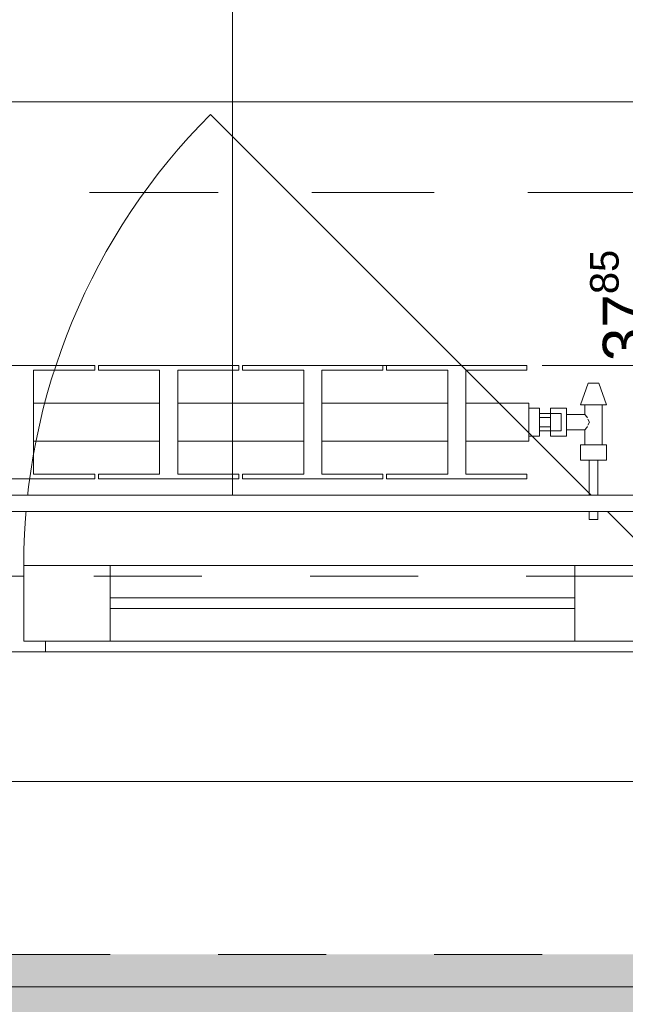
# Model space of a CAD drawing. Header units: metres. Extents: x -3.5 to 65.3, y -10.9 to 16.7.
# Tile 112 of 234: x 46.096 to 46.657, y -0.201 to 0.71. Entities that reach past the tile are written whole.
import ezdxf

# ---------------------------------------------------------------- set-up
doc = ezdxf.new("R2010")
doc.units = ezdxf.units.M
doc.header["$MEASUREMENT"] = 0
for name, pattern in [('Achse', [0.08, 0.04, -0.02, 0, -0.02]), ('Strichlinie doppelt', [0.218722, 0.105833, -0.042333, 0.028222, -0.042333]), ('Strichlinie eng', [0.046, 0.03, -0.016]), ('Untersicht', [0.04, 0.03, -0.01]), ('Wipeout_Contour', [1, 0, -1])]:
    doc.linetypes.add(name, pattern=pattern)
for name, color, linetype in [('102 - Bemaßung_ Beschriftung.Detail_ Ausschnitt', 7, 'Continuous'), ('302 - Elemente.Schraffur', 7, 'Continuous'), ('451 - Universal.Achsen Raster', 7, 'Continuous'), ('603 - Struktur.Bodenplatte_ Decke Roh', 7, 'Continuous'), ('604 - Struktur.Wand Aussen', 7, 'Continuous'), ('608 - Struktur.Träger', 7, 'Continuous'), ('654 - Abdeckung.Wand Belag', 7, 'Continuous'), ('Neubau_650 - Abdeckung.Fußboden Aufbau', 7, 'Continuous'), ('Neubau_653 - Abdeckung.TB Verkofferung', 7, 'Continuous'), ('Neubau_801 - HKLSE.Heizung_ Klima_ Lüftung', 7, 'Continuous')]:
    doc.layers.add(name, color=color, linetype=linetype)
doc.styles.add('ERSTELLTER_STIL_1', font='txt')
doc.dimstyles.new('ERSTELLTER_STIL__1', dxfattribs={"dimtxt": 0.04, "dimasz": 0.02128, "dimexe": 0.18, "dimexo": 0.0625, "dimgap": 0, "dimtad": 1, "dimtih": 1, "dimtoh": 1, "dimzin": 0, "dimdsep": 46, "dimtxsty": 'ERSTELLTER_STIL_1', "dimblk": 'ARROWHEAD_2', "dimblk1": 'ARROWHEAD_2', "dimblk2": 'ARROWHEAD_2', "dimcen": 0.09, "dimse1": 1, "dimse2": 1, "dimclrd": 7, "dimclre": 7, "dimclrt": 7, "dimazin": 0, "dimtfac": 1, "dimtdec": 4, "dimtmove": 0, "dimatfit": 3, "dimfxl": 1, "dimtolj": 1, "dimtzin": 0, "dimarcsym": 0})
doc.dimstyles.new('ERSTELLTER_STIL__3', dxfattribs={"dimtxt": 0.04, "dimasz": 0.02128, "dimexe": 0.18, "dimexo": 0.0625, "dimgap": 0, "dimtad": 1, "dimzin": 0, "dimdsep": 46, "dimtxsty": 'ERSTELLTER_STIL_1', "dimblk": 'ARROWHEAD_2', "dimblk1": 'ARROWHEAD_2', "dimblk2": 'ARROWHEAD_2', "dimcen": 0.09, "dimse1": 1, "dimse2": 1, "dimclrd": 7, "dimclre": 7, "dimclrt": 7, "dimazin": 0, "dimtfac": 1, "dimtdec": 4, "dimtmove": 0, "dimatfit": 3, "dimfxl": 1, "dimtolj": 1, "dimtzin": 0, "dimarcsym": 0})

# ---------------------------------------------------------------- blocks, each defined once
blk = doc.blocks.new('*D213')
at = {"layer": '102 - Bemaßung_ Beschriftung.Detail_ Ausschnitt', "color": 7, "linetype": 'Continuous', "lineweight": 5}
for p, q in [((46.78097, 0.26308), (46.80897, 0.24692)), ((46.81597, 0.255), (46.77397, 0.255)), ((46.78097, 0.25308), (46.80897, 0.23692)), ((46.79497, 0.245), (46.79497, 0.255)), ((46.81597, 0.245), (46.77397, 0.245)), ((46.79497, 0.23131), (46.79497, 0.245))]:
    blk.add_line(p, q, dxfattribs=at)
at = {"layer": '102 - Bemaßung_ Beschriftung.Detail_ Ausschnitt', "color": 7, "lineweight": 5, "insert": (46.78697, 0.20655), "char_height": 0.04, "attachment_point": 7, "rotation": 90, "style": 'ERSTELLTER_STIL_1'}
blk.add_mtext('\\A1;{\\pql;\\fArial|b0|i0|c0|p38;1}', dxfattribs=at)
blk = doc.blocks.new('ARROWHEAD_2')
at = {"color": 0, "linetype": 'Continuous', "lineweight": 0}
for p, q in [((-0.378, -0.655), (0.378, 0.655)), ((0, 0), (-1, 0))]:
    blk.add_line(p, q, dxfattribs=at)
blk = doc.blocks.new('*D214')
at = {"layer": '102 - Bemaßung_ Beschriftung.Detail_ Ausschnitt', "color": 7, "linetype": 'Continuous', "lineweight": 5}
for p, q in [((46.79497, 0.70998), (46.79497, 0.72367)), ((46.80897, 0.7019), (46.78097, 0.71807)), ((46.81597, 0.70998), (46.77397, 0.70998)), ((46.79497, 0.255), (46.79497, 0.70998)), ((46.78097, 0.26308), (46.80897, 0.24692)), ((46.81597, 0.255), (46.77397, 0.255))]:
    blk.add_line(p, q, dxfattribs=at)
at = {"layer": '102 - Bemaßung_ Beschriftung.Detail_ Ausschnitt', "color": 7, "lineweight": 5, "insert": (46.78763, 0.44212), "char_height": 0.04, "attachment_point": 7, "rotation": 90, "style": 'ERSTELLTER_STIL_1'}
blk.add_mtext('\\A1;{\\pql;\\fArial|b0|i0|c0|p38;45\\fArial|b0|i0|c0|p38;\\A1{\\H.66x;\\S5^  ;}}', dxfattribs=at)
blk = doc.blocks.new('*D333')
at = {"layer": '102 - Bemaßung_ Beschriftung.Detail_ Ausschnitt', "color": 7, "linetype": 'Continuous', "lineweight": 5}
for p, q in [((44.38, -0.48361), (44.38, -0.44161)), ((46.78, -0.48361), (46.78, -0.44161)), ((44.38808, -0.44861), (44.37192, -0.47661)), ((46.78808, -0.44861), (46.77192, -0.47661)), ((44.38, -0.46261), (46.78, -0.46261))]:
    blk.add_line(p, q, dxfattribs=at)
at = {"layer": '102 - Bemaßung_ Beschriftung.Detail_ Ausschnitt', "color": 7, "lineweight": 5, "char_height": 0.04, "attachment_point": 7, "style": 'ERSTELLTER_STIL_1'}
for s, insert in [('\\A1;{\\pql;\\fArial|b0|i0|c0|p38;2,40}', (45.52679, -0.45461)), ('\\A1;{\\pql;\\fArial|b0|i0|c0|p38;2,01}', (45.52679, -0.51061))]:
    blk.add_mtext(s, dxfattribs=dict(at, insert=insert))
blk = doc.blocks.new('*D342')
at = {"layer": '102 - Bemaßung_ Beschriftung.Detail_ Ausschnitt', "color": 7, "linetype": 'Continuous', "lineweight": 5}
for p, q in [((43.97307, -0.59861), (43.95691, -0.62661)), ((47.27806, -0.59861), (47.26189, -0.62661)), ((43.96499, -0.61261), (47.26998, -0.61261))]:
    blk.add_line(p, q, dxfattribs=at)
at = {"layer": '102 - Bemaßung_ Beschriftung.Detail_ Ausschnitt', "color": 7, "lineweight": 5, "insert": (45.55425, -0.61238), "char_height": 0.04, "attachment_point": 7, "style": 'ERSTELLTER_STIL_1'}
blk.add_mtext('\\A1;{\\pql;\\fArial|b0|i0|c0|p38;3,30\\fArial|b0|i0|c0|p38;\\A1{\\H.66x;\\S5^  ;}}', dxfattribs=at)
blk = doc.blocks.new('*D343')
at = {"layer": '102 - Bemaßung_ Beschriftung.Detail_ Ausschnitt', "color": 7, "linetype": 'Continuous', "lineweight": 5}
for p, q in [((47.26997, -0.63361), (47.26997, -0.59161)), ((47.40997, -0.63361), (47.40997, -0.59161)), ((47.27806, -0.59861), (47.26189, -0.62661)), ((47.40189, -0.62661), (47.41806, -0.59861)), ((43.96499, -0.61261), (47.26997, -0.61261)), ((47.26997, -0.61261), (47.40997, -0.61261)), ((47.40997, -0.61261), (47.42367, -0.61261))]:
    blk.add_line(p, q, dxfattribs=at)
at = {"layer": '102 - Bemaßung_ Beschriftung.Detail_ Ausschnitt', "color": 7, "lineweight": 5, "insert": (47.30962, -0.60461), "char_height": 0.04, "attachment_point": 7, "style": 'ERSTELLTER_STIL_1'}
blk.add_mtext('\\A1;{\\pql;\\fArial|b0|i0|c0|p38;14}', dxfattribs=at)
blk = doc.blocks.new('*D374')
at = {"layer": '102 - Bemaßung_ Beschriftung.Detail_ Ausschnitt', "color": 7, "linetype": 'Continuous', "lineweight": 5}
for p, q in [((46.69497, 0.6335), (46.69497, 1.2355)), ((46.68097, 0.64159), (46.70897, 0.62542)), ((46.71597, 0.6335), (46.67397, 0.6335)), ((46.69497, 0.255), (46.69497, 0.6335)), ((46.68097, 0.26308), (46.70897, 0.24692)), ((46.71597, 0.255), (46.67397, 0.255)), ((46.69497, 0.24131), (46.69497, 0.255))]:
    blk.add_line(p, q, dxfattribs=at)
at = {"layer": '102 - Bemaßung_ Beschriftung.Detail_ Ausschnitt', "color": 7, "lineweight": 5, "insert": (46.68765, 0.39386), "char_height": 0.04, "attachment_point": 7, "rotation": 90, "style": 'ERSTELLTER_STIL_1'}
blk.add_mtext('\\A1;{\\pql;\\fArial|b0|i0|c0|p38;37\\fArial|b0|i0|c0|p38;\\A1{\\H.66x;\\S85^  ;}}', dxfattribs=at)
blk = doc.blocks.new('*D375')
at = {"layer": '102 - Bemaßung_ Beschriftung.Detail_ Ausschnitt', "color": 7, "linetype": 'Continuous', "lineweight": 5}
for p, q in [((46.68097, 1.24358), (46.70897, 1.22742)), ((46.71597, 1.2355), (46.67397, 1.2355)), ((46.69497, 0.6335), (46.69497, 1.2355)), ((46.68097, 0.64159), (46.70897, 0.62542))]:
    blk.add_line(p, q, dxfattribs=at)
at = {"layer": '102 - Bemaßung_ Beschriftung.Detail_ Ausschnitt', "color": 7, "lineweight": 5, "insert": (46.68763, 0.89413), "char_height": 0.04, "attachment_point": 7, "rotation": 90, "style": 'ERSTELLTER_STIL_1'}
blk.add_mtext('\\A1;{\\pql;\\fArial|b0|i0|c0|p38;60\\fArial|b0|i0|c0|p38;\\A1{\\H.66x;\\S2^  ;}}', dxfattribs=at)

msp = doc.modelspace()

# ---------------------------------------------------------------- hatches: boundary and pattern name
at = {"layer": '302 - Elemente.Schraffur', "linetype": 'Continuous', "lineweight": 0, "true_color": 0x191919}
msp.add_hatch(color=250, dxfattribs=at).paths.add_polyline_path([(43.72998, -3.31), (55.22, -3.31), (55.22001, -0.155), (43.73, -0.155)])
at = {"layer": 'Neubau_650 - Abdeckung.Fußboden Aufbau', "linetype": 'Continuous', "lineweight": 13, "true_color": 0xafafaf}
h = msp.add_hatch(dxfattribs=at)
h.set_pattern_fill('Raster_60x60_Fuge_2mm_0001', color=253, style=0, pattern_type=2)
h.set_pattern_definition([(0, (46.29297, 3.6435), (0, 0.602), []), (90, (46.29297, 3.6435), (-0.602, 0), [])])
h.paths.add_polyline_path([(43.96499, 0.255), (47.16999, 0.255), (47.16999, 0.70998), (47.26997, 0.70998), (47.26997, 3.72), (43.96499, 3.72)])

# ---------------------------------------------------------------- linework, layer by layer
at = {"layer": '451 - Universal.Achsen Raster', "color": 160, "linetype": 'Strichlinie doppelt', "lineweight": 9, "true_color": 0x3232ff}
msp.add_line((64.93503, 0.54998), (-3.175, 0.54998), dxfattribs=at)
at = {"layer": '603 - Struktur.Bodenplatte_ Decke Roh', "color": 7, "linetype": 'Continuous', "lineweight": 18, "flags": 128}
msp.add_lwpolyline([(-0.015, 0.005), (62.27503, 0.005), (62.27503, 13.695), (50.77999, 13.695), (50.77999, 13.455), (50.77999, 12.99998), (50.84002, 12.99998), (50.84002, 8.58498), (49.03003, 8.58498), (49.03003, 8.72498), (47.41002, 8.72498), (47.41002, 12.99998), (47.47999, 12.99998), (47.47999, 13.455), (47.47999, 13.695), (14.77999, 13.695)], dxfattribs=at)
at = {"layer": '604 - Struktur.Wand Aussen', "color": 7, "linetype": 'Continuous', "lineweight": 9}
for p, q in [((46.69, 0.205), (46.27281, 0.62219)), ((44.39, 0.255), (46.77, 0.255)), ((44.48, -0.185), (46.68, -0.185))]:
    msp.add_line(p, q, dxfattribs=at)
at = {"layer": '604 - Struktur.Wand Aussen', "color": 7, "linetype": 'Strichlinie eng', "lineweight": 9}
for p, q in [((44.39, 0.255), (46.77, 0.255)), ((44.48, -0.155), (46.68, -0.155))]:
    msp.add_line(p, q, dxfattribs=at)
at = {"layer": '604 - Struktur.Wand Aussen', "color": 7, "linetype": 'Continuous', "lineweight": 13}
for p, q in [((46.1, 0.135), (46.1, 0.205)), ((46.1, 0.205), (46.18, 0.205)), ((46.18, 0.205), (46.61, 0.205)), ((46.18, 0.205), (46.18, 0.135)), ((46.61, 0.135), (46.61, 0.205)), ((46.61, 0.205), (46.69, 0.205)), ((46.08, 0.195), (46.1, 0.195)), ((46.1, 0.195), (46.1, 0.135)), ((46.18, 0.175), (46.61, 0.175)), ((46.61, 0.165), (46.18, 0.165)), ((46.1, 0.135), (46.12, 0.135)), ((46.18, 0.135), (46.1, 0.135)), ((46.12, 0.135), (46.12, 0.125)), ((46.61, 0.135), (46.18, 0.135)), ((46.69, 0.135), (46.61, 0.135)), ((46.12, 0.125), (46.08, 0.125)), ((46.67, 0.125), (46.12, 0.125))]:
    msp.add_line(p, q, dxfattribs=at)
at = {"layer": '604 - Struktur.Wand Aussen', "color": 7, "linetype": 'Continuous', "lineweight": 9}
msp.add_arc((46.69, 0.205), 0.59, 135, 180, dxfattribs=at)
at = {"layer": '608 - Struktur.Träger', "color": 7, "linetype": 'Achse', "lineweight": 9}
msp.add_line((0.37999, 0.54998), (61.87999, 0.54998), dxfattribs=at)
at = {"layer": '608 - Struktur.Träger', "color": 7, "linetype": 'Untersicht', "lineweight": 13}
msp.add_line((0.37999, 0.38998), (61.87999, 0.38998), dxfattribs=at)
at = {"layer": 'Neubau_650 - Abdeckung.Fußboden Aufbau', "color": 1, "linetype": 'Continuous', "lineweight": 13, "flags": 128}
msp.add_lwpolyline([(47.26997, 3.72), (47.26997, 0.70998), (47.16999, 0.70998), (47.16999, 0.255), (43.96499, 0.255)], dxfattribs=at)
at = {"layer": 'Neubau_653 - Abdeckung.TB Verkofferung', "color": 1, "linetype": 'Untersicht', "lineweight": 9}
msp.add_line((43.96499, 0.19498), (47.26997, 0.19498), dxfattribs=at)
at = {"layer": 'Neubau_801 - HKLSE.Heizung_ Klima_ Lüftung', "color": 1, "linetype": 'Continuous', "lineweight": 5}
for p, q in [((46.03582, 0.39), (46.16582, 0.39)), ((46.03582, 0.39), (46.16582, 0.39)), ((46.16582, 0.38562), (46.10916, 0.38562)), ((46.10916, 0.38562), (46.10916, 0.28937)), ((46.16582, 0.39), (46.16582, 0.38562)), ((46.16582, 0.39), (46.16582, 0.38562)), ((46.16916, 0.39), (46.29916, 0.39)), ((46.16916, 0.38562), (46.16916, 0.39)), ((46.16916, 0.39), (46.29916, 0.39)), ((46.16916, 0.38562), (46.16916, 0.39)), ((46.22582, 0.38562), (46.16916, 0.38562)), ((46.22582, 0.28937), (46.22582, 0.38562)), ((46.29916, 0.38562), (46.24249, 0.38562)), ((46.24249, 0.38562), (46.24249, 0.28937)), ((46.29916, 0.39), (46.29916, 0.38562)), ((46.30249, 0.39), (46.43249, 0.39)), ((46.30249, 0.38562), (46.30249, 0.39)), ((46.30249, 0.39), (46.43249, 0.39)), ((46.30249, 0.38562), (46.30249, 0.39)), ((46.35916, 0.38562), (46.30249, 0.38562)), ((46.35916, 0.28937), (46.35916, 0.38562)), ((46.43249, 0.38562), (46.37582, 0.38562)), ((46.37582, 0.38562), (46.37582, 0.28937)), ((46.43249, 0.39), (46.43249, 0.38562)), ((46.43249, 0.39), (46.43249, 0.38562)), ((46.43582, 0.39), (46.56582, 0.39)), ((46.43582, 0.38562), (46.43582, 0.39)), ((46.43582, 0.39), (46.56582, 0.39)), ((46.43582, 0.38562), (46.43582, 0.39)), ((46.49249, 0.38562), (46.43582, 0.38562)), ((46.49249, 0.28937), (46.49249, 0.38562)), ((46.56582, 0.38562), (46.50916, 0.38562)), ((46.50916, 0.38562), (46.50916, 0.28937)), ((46.56582, 0.39), (46.56582, 0.38562)), ((46.61549, 0.3535), (46.62249, 0.3735)), ((46.62249, 0.3735), (46.62395, 0.3735)), ((46.62395, 0.3735), (46.62749, 0.3735)), ((46.62749, 0.3735), (46.63103, 0.3735)), ((46.63103, 0.3735), (46.63249, 0.3735)), ((46.63949, 0.3535), (46.63249, 0.3735)), ((46.10916, 0.355), (46.22582, 0.355)), ((46.24249, 0.355), (46.35916, 0.355)), ((46.37582, 0.355), (46.49249, 0.355)), ((46.50916, 0.355), (46.56749, 0.355)), ((46.56749, 0.34987), (46.56749, 0.355)), ((46.56749, 0.35049), (46.57749, 0.35049)), ((46.56749, 0.35049), (46.57749, 0.35049)), ((46.56749, 0.35049), (46.57749, 0.35049)), ((46.56749, 0.35049), (46.57749, 0.35049)), ((46.56749, 0.3375), (46.56749, 0.34987)), ((46.57749, 0.3375), (46.57749, 0.35049)), ((46.58749, 0.344), (46.58749, 0.3505)), ((46.58749, 0.3505), (46.58749, 0.3455)), ((46.60249, 0.3505), (46.58749, 0.3505)), ((46.60249, 0.344), (46.60249, 0.3505)), ((46.61549, 0.3535), (46.619, 0.3535)), ((46.619, 0.3535), (46.62749, 0.3535)), ((46.61949, 0.3445), (46.61949, 0.3535)), ((46.62749, 0.3535), (46.63597, 0.3535)), ((46.63549, 0.3165), (46.63549, 0.3535)), ((46.63597, 0.3535), (46.63949, 0.3535)), ((46.56749, 0.32513), (46.56749, 0.3375)), ((46.58749, 0.3455), (46.57749, 0.3455)), ((46.57749, 0.34183), (46.58749, 0.34183)), ((46.57749, 0.32451), (46.57749, 0.3375)), ((46.58749, 0.34316), (46.58749, 0.3455)), ((46.58749, 0.3455), (46.59749, 0.3455)), ((46.58749, 0.34316), (46.58749, 0.3455)), ((46.58749, 0.34183), (46.58749, 0.344)), ((46.58749, 0.3375), (46.58749, 0.34316)), ((46.58749, 0.34183), (46.58749, 0.34316)), ((46.58749, 0.3375), (46.58749, 0.34183)), ((46.58749, 0.33317), (46.58749, 0.3375)), ((46.58749, 0.33184), (46.58749, 0.3375)), ((46.59749, 0.34316), (46.59749, 0.3455)), ((46.59749, 0.3375), (46.59749, 0.34316)), ((46.59749, 0.33184), (46.59749, 0.3375)), ((46.61949, 0.3445), (46.60249, 0.3445)), ((46.60249, 0.331), (46.60249, 0.344)), ((46.6212, 0.34245), (46.61949, 0.3445)), ((46.62172, 0.34139), (46.6212, 0.34245)), ((46.62362, 0.3375), (46.62223, 0.34035)), ((46.62223, 0.33465), (46.62362, 0.3375)), ((46.57749, 0.33317), (46.58749, 0.33317)), ((46.58749, 0.3295), (46.57749, 0.3295)), ((46.58749, 0.331), (46.58749, 0.33317)), ((46.58749, 0.33184), (46.58749, 0.33317)), ((46.58749, 0.3295), (46.58749, 0.33184)), ((46.58749, 0.3295), (46.58749, 0.33184)), ((46.58749, 0.3245), (46.58749, 0.331)), ((46.58749, 0.3295), (46.59749, 0.3295)), ((46.58749, 0.3295), (46.58749, 0.3245)), ((46.59749, 0.3295), (46.59749, 0.33184)), ((46.60249, 0.3245), (46.60249, 0.331)), ((46.61949, 0.3305), (46.60249, 0.3305)), ((46.61949, 0.3305), (46.6212, 0.33255)), ((46.61949, 0.3165), (46.61949, 0.3305)), ((46.6212, 0.33255), (46.62172, 0.33361)), ((46.10916, 0.32), (46.22582, 0.32)), ((46.24249, 0.32), (46.35916, 0.32)), ((46.37582, 0.32), (46.49249, 0.32)), ((46.50916, 0.32), (46.56749, 0.32)), ((46.56749, 0.32), (46.56749, 0.32513)), ((46.56749, 0.32451), (46.57749, 0.32451)), ((46.60249, 0.3245), (46.58749, 0.3245)), ((46.61549, 0.3165), (46.62149, 0.3165)), ((46.61549, 0.3025), (46.61549, 0.3165)), ((46.62149, 0.3165), (46.63349, 0.3165)), ((46.63349, 0.3165), (46.63949, 0.3165)), ((46.63949, 0.3025), (46.63949, 0.3165)), ((46.61549, 0.3025), (46.62149, 0.3025)), ((46.62149, 0.3025), (46.63349, 0.3025)), ((46.62349, 0.2475), (46.62349, 0.3025)), ((46.62349, 0.3025), (46.62466, 0.3025)), ((46.62466, 0.3025), (46.62749, 0.3025)), ((46.62749, 0.3025), (46.63032, 0.3025)), ((46.63032, 0.3025), (46.63149, 0.3025)), ((46.63149, 0.2475), (46.63149, 0.3025)), ((46.63349, 0.3025), (46.63949, 0.3025)), ((46.16582, 0.285), (46.03582, 0.285)), ((46.10916, 0.28937), (46.16582, 0.28937)), ((46.16582, 0.28937), (46.16582, 0.285)), ((46.16582, 0.28937), (46.16582, 0.285)), ((46.16916, 0.285), (46.16916, 0.28937)), ((46.16916, 0.285), (46.16916, 0.28937)), ((46.16916, 0.28937), (46.22582, 0.28937)), ((46.29916, 0.285), (46.16916, 0.285)), ((46.24249, 0.28937), (46.29916, 0.28937)), ((46.29916, 0.28937), (46.29916, 0.285)), ((46.30249, 0.285), (46.30249, 0.28937)), ((46.30249, 0.285), (46.30249, 0.28937)), ((46.30249, 0.28937), (46.35916, 0.28937)), ((46.43249, 0.285), (46.30249, 0.285)), ((46.37582, 0.28937), (46.43249, 0.28937)), ((46.43249, 0.28937), (46.43249, 0.285)), ((46.43249, 0.28937), (46.43249, 0.285)), ((46.43582, 0.285), (46.43582, 0.28937)), ((46.43582, 0.285), (46.43582, 0.28937)), ((46.43582, 0.28937), (46.49249, 0.28937)), ((46.56582, 0.285), (46.43582, 0.285)), ((46.50916, 0.28937), (46.56582, 0.28937)), ((46.56582, 0.28937), (46.56582, 0.285)), ((46.62349, 0.2475), (46.62466, 0.2475)), ((46.62466, 0.2475), (46.62749, 0.2475)), ((46.62749, 0.2475), (46.63032, 0.2475)), ((46.63032, 0.2475), (46.63149, 0.2475))]:
    msp.add_line(p, q, dxfattribs=at)

# ---------------------------------------------------------------- dimensions: what is measured, and where the dimension line sits
at = {"layer": '102 - Bemaßung_ Beschriftung.Detail_ Ausschnitt', "color": 7, "linetype": 'Continuous', "lineweight": 5}
dim = msp.add_linear_dim(base=(46.69497, 1.2355), p1=(46.89498, 0.6335), p2=(46.29297, 1.2355), angle=90, dimstyle='ERSTELLTER_STIL__3', dxfattribs=at)
dim.commit()
dim.dimension.update_dxf_attribs({"geometry": '*D375', "text_midpoint": (46.66697, 0.97865), "dimtype": 160, "text_rotation": 90})
dim = msp.add_linear_dim(base=(46.78, -0.46261), p1=(44.38, 0.195), p2=(46.78, 0.195), dimstyle='ERSTELLTER_STIL__1', dxfattribs=at)
dim.commit()
dim.dimension.update_dxf_attribs({"geometry": '*D333', "text_midpoint": (45.57874, -0.43461), "dimtype": 160})

# ---------------------------------------------------------------- next in the draw order: wipeouts: each hides what was drawn before it
at = {"color": 254, "linetype": 'Wipeout_Contour', "lineweight": 0, "ltscale": 182.333701}
msp.add_wipeout([(46.77, 0.27), (44.39, 0.27), (44.39, 0.255), (46.77, 0.255)], dxfattribs=at).dxf.layer = '654 - Abdeckung.Wand Belag'

# ---------------------------------------------------------------- next in the draw order: linework, layer by layer
at = {"layer": '654 - Abdeckung.Wand Belag', "color": 7, "linetype": 'Continuous', "lineweight": 5, "flags": 128}
for points in [[(46.77, 0.27), (44.39, 0.27)], [(44.39, 0.255), (46.77, 0.255)]]:
    msp.add_lwpolyline(points, dxfattribs=at)

# ---------------------------------------------------------------- next in the draw order: dimensions: what is measured, and where the dimension line sits
at = {"layer": '102 - Bemaßung_ Beschriftung.Detail_ Ausschnitt', "color": 7, "linetype": 'Continuous', "lineweight": 5}
for base, p1, p2, picture, middle in [((46.69497, 0.6335), (47.16999, 0.255), (46.89498, 0.6335), '*D374', (46.66697, 0.49363)), ((46.79497, 0.70998), (47.16999, 0.255), (47.16999, 0.70998), '*D214', (46.76697, 0.52664)), ((46.79497, 0.255), (31.13001, 0.245), (47.16999, 0.255), '*D213', (46.76697, 0.2218))]:
    dim = msp.add_linear_dim(base=base, p1=p1, p2=p2, angle=90, dimstyle='ERSTELLTER_STIL__3', dxfattribs=at)
    dim.commit()
    dim.dimension.update_dxf_attribs({"geometry": picture, "text_midpoint": middle, "dimtype": 160, "text_rotation": 90})
for base, p1, p2, picture, middle in [((47.26997, -0.61261), (43.96499, 0.255), (47.26997, 0.69998), '*D342', (45.66023, -0.58461)), ((47.40997, -0.61261), (47.26997, 0.69998), (47.40997, 0.69998), '*D343', (47.34011, -0.58461))]:
    dim = msp.add_linear_dim(base=base, p1=p1, p2=p2, dimstyle='ERSTELLTER_STIL__1', dxfattribs=at)
    dim.commit()
    dim.dimension.update_dxf_attribs({"geometry": picture, "text_midpoint": middle, "dimtype": 160})

doc.saveas('drawing.dxf')
